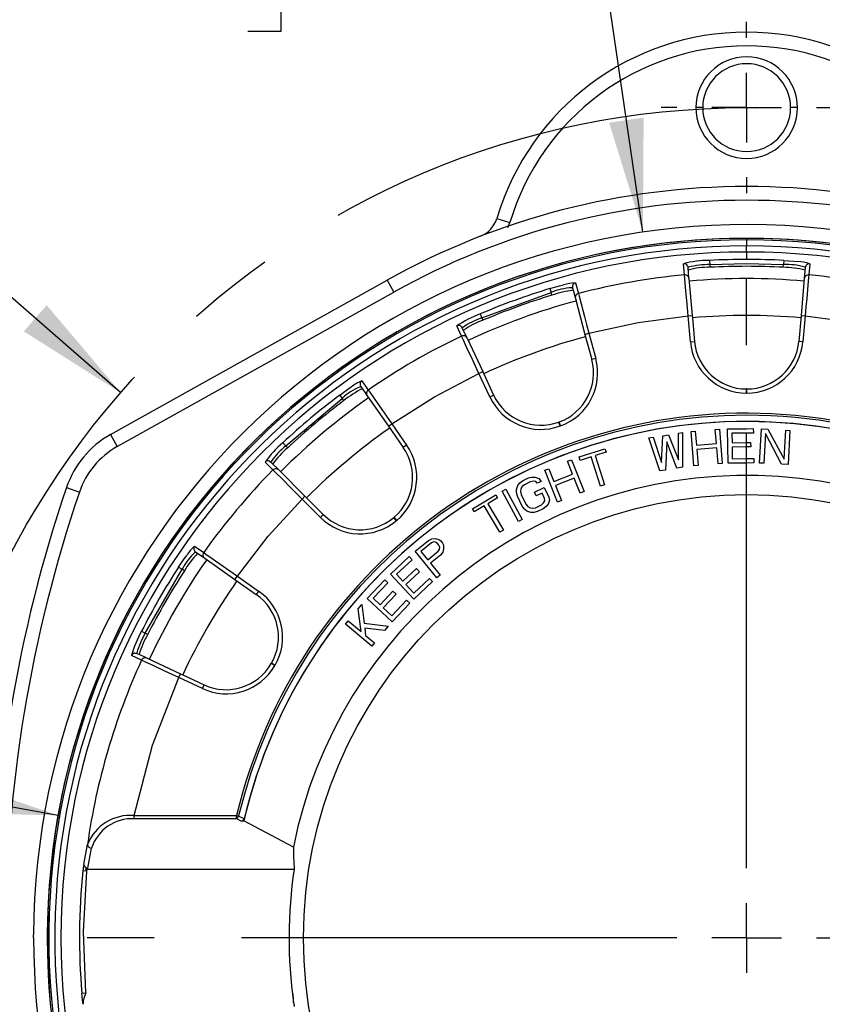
# Model space of a CAD drawing. Header units: millimetres. Extents: x 0 to 699, y 0 to 540.
# Tile 9 of 26: x 122 to 180, y 408 to 480. Entities that reach past the tile are written whole.
import ezdxf

# ---------------------------------------------------------------- set-up
doc = ezdxf.new("R2010")
doc.units = ezdxf.units.MM
doc.header["$LTSCALE"] = 2.5
doc.linetypes.add('CENTERX2', pattern=[20.32, 12.7, -2.54, 2.54, -2.54])
doc.layers.add('CENTER', color=40, linetype='CENTERX2')
doc.layers.add('DIMENSIONS', color=140, linetype='Continuous', lineweight=25)
doc.styles.add('SLDTEXTSTYLE2', font='TXT', dxfattribs={"width": 0.75})
doc.dimstyles.new('SLDDIMSTYLE5', dxfattribs={"dimtxt": 7.9375, "dimasz": 8.255, "dimexe": 0, "dimexo": 0.0625, "dimgap": 1.984375, "dimtad": 0, "dimtih": 1, "dimtoh": 1, "dimdec": 1, "dimrnd": 1e-09, "dimzin": 4, "dimdsep": 46, "dimtxsty": 'SLDTEXTSTYLE2', "dimsah": 1, "dimcen": 0, "dimadec": 0, "dimazin": 1, "dimtfac": 1, "dimtdec": 1, "dimtofl": 0, "dimtmove": 0, "dimatfit": 3, "dimfxl": 0, "dimfrac": 2, "dimtolj": 1, "dimtzin": 12, "dimarcsym": 0})
doc.dimstyles.new('SLDDIMSTYLE6', dxfattribs={"dimtxt": 7.9375, "dimasz": 8.255, "dimexe": 0, "dimexo": 0.0625, "dimgap": 1.984375, "dimtad": 0, "dimtih": 1, "dimtoh": 1, "dimdec": 1, "dimrnd": 1e-09, "dimzin": 12, "dimdsep": 46, "dimtxsty": 'SLDTEXTSTYLE2', "dimsah": 1, "dimcen": 0, "dimadec": 0, "dimazin": 3, "dimtfac": 1, "dimtdec": 1, "dimtofl": 0, "dimtmove": 0, "dimatfit": 3, "dimfxl": 0, "dimfrac": 2, "dimtolj": 1, "dimtzin": 12, "dimarcsym": 0})

# ---------------------------------------------------------------- blocks, each defined once
blk = doc.blocks.new('_D_5')
at = {"layer": 'DIMENSIONS'}
for p, q in [((68.506, 475.7), (66.088, 475.7)), ((66.088, 475.7), (66.088, 463.099)), ((89.033, 475.7), (91.452, 475.7)), ((91.452, 475.7), (91.452, 463.099)), ((115.811, 464.262), (101.92, 464.262)), ((128.89, 452.873), (115.811, 464.262)), ((66.088, 463.099), (68.506, 463.099)), ((91.452, 463.099), (89.033, 463.099))]:
    blk.add_line(p, q, dxfattribs=at)
blk.add_solid([(128.89, 452.873), (123.499, 459.252), (121.831, 457.336)], dxfattribs=at)
at = {"layer": 'DIMENSIONS', "char_height": 7.9375, "attachment_point": 1, "style": 'SLDTEXTSTYLE2'}
for s, insert in [('%%c', (59.588, 487.544)), ('121.0', (71.559, 487.544)), ('4.76', (68.506, 473.331)), ('B.C.', (68.501, 459.118))]:
    blk.add_mtext(s, dxfattribs=dict(at, insert=insert))
blk = doc.blocks.new('_D_6')
at = {"layer": 'DIMENSIONS'}
for p, q in [((117.629, 491.78), (115.211, 491.78)), ((115.211, 491.78), (115.211, 479.18)), ((138.157, 491.78), (140.575, 491.78)), ((140.575, 491.78), (140.575, 479.18)), ((162.95, 491.78), (147.075, 491.78)), ((166.953, 464.563), (162.95, 491.78)), ((115.211, 479.18), (117.629, 479.18)), ((140.575, 479.18), (138.157, 479.18))]:
    blk.add_line(p, q, dxfattribs=at)
blk.add_solid([(166.953, 464.563), (167.008, 472.915), (164.495, 472.545)], dxfattribs=at)
at = {"layer": 'DIMENSIONS', "char_height": 7.9375, "attachment_point": 1, "style": 'SLDTEXTSTYLE2'}
for s, insert in [('%%c', (108.712, 503.625)), ('103.9', (120.682, 503.625)), ('4.09', (117.629, 489.412))]:
    blk.add_mtext(s, dxfattribs=dict(at, insert=insert))
blk = doc.blocks.new('_D_7')
at = {"layer": 'DIMENSIONS'}
for p, q in [((70.912, 424.778), (68.493, 424.778)), ((68.493, 424.778), (68.493, 412.177)), ((91.439, 424.778), (93.857, 424.778)), ((93.857, 424.778), (93.857, 412.177)), ((109.112, 424.778), (100.357, 424.778)), ((124.332, 422.07), (109.112, 424.778)), ((68.493, 412.177), (70.912, 412.177)), ((93.857, 412.177), (91.439, 412.177))]:
    blk.add_line(p, q, dxfattribs=at)
blk.add_solid([(124.332, 422.07), (116.427, 424.766), (115.982, 422.266)], dxfattribs=at)
at = {"layer": 'DIMENSIONS', "char_height": 7.9375, "attachment_point": 1, "style": 'SLDTEXTSTYLE2'}
for s, insert in [('%%c', (61.994, 436.622)), ('101.9', (73.964, 436.622)), ('4.01', (70.912, 422.409))]:
    blk.add_mtext(s, dxfattribs=dict(at, insert=insert))
blk = doc.blocks.new('SW_CENTERMARKSYMBOL_3')
at = {"layer": 'CENTER', "color": 0}
for p, q in [((0, 5.08), (0, 48.068)), ((0, 0), (0, 2.54)), ((-5.08, 0), (-48.068, 0)), ((0, 0), (-2.54, 0)), ((0, 0), (0, -2.54)), ((0, 0), (2.54, 0)), ((5.08, 0), (48.068, 0))]:
    blk.add_line(p, q, dxfattribs=at)
blk = doc.blocks.new('SW_CENTERMARKSYMBOL_4')
at = {"layer": 'CENTER', "color": 0}
for p, q in [((0, 5.08), (0, 6.24)), ((0, 0), (0, 2.54)), ((-5.08, 0), (-6.24, 0)), ((0, 0), (-2.54, 0)), ((0, 0), (0, -2.54)), ((0, 0), (2.54, 0)), ((5.08, 0), (6.24, 0)), ((0, -5.08), (0, -6.24))]:
    blk.add_line(p, q, dxfattribs=at)

msp = doc.modelspace()

# ---------------------------------------------------------------- linework, layer by layer
for p, q in [((171.317, 473.644), (170.817, 473.644)), ((178.217, 473.644), (177.717, 473.644)), ((156.306, 465.563), (157.265, 465.278)), ((157.112, 464.917), (157.265, 465.278)), ((174.517, 464.117), (174.517, 464.116)), ((174.517, 464.116), (174.517, 464.009)), ((174.517, 464.009), (174.517, 463.565)), ((174.517, 463.121), (174.517, 463.565)), ((174.517, 463.121), (174.517, 462.582)), ((169.987, 461.456), (169.916, 462.267)), ((170.21, 462.108), (170.243, 461.995)), ((171.814, 462.508), (171.83, 462.209)), ((171.83, 462.209), (174.517, 462.282)), ((171.83, 462.209), (171.848, 462.006)), ((174.517, 462.282), (177.203, 462.209)), ((177.186, 462.006), (177.203, 462.209)), ((177.22, 462.508), (177.203, 462.209)), ((179.118, 462.267), (179.047, 461.456)), ((170.243, 461.995), (170.281, 462.017)), ((170.314, 461.184), (170.243, 461.995)), ((178.791, 461.995), (178.72, 461.184)), ((178.753, 462.018), (178.791, 461.995)), ((128.152, 449.813), (148.307, 461.07)), ((148.307, 461.07), (148.794, 460.197)), ((162.039, 460.878), (162.25, 460.092)), ((170.314, 461.184), (170.549, 458.498)), ((178.72, 461.184), (178.485, 458.498)), ((128.64, 448.94), (148.794, 460.197)), ((155.211, 458.331), (160.26, 460.169)), ((160.173, 460.455), (160.26, 460.169)), ((160.313, 459.972), (160.26, 460.169)), ((161.781, 460.519), (161.825, 460.511)), ((161.825, 460.511), (162.036, 459.724)), ((162.036, 459.724), (162.734, 457.12)), ((155.093, 458.607), (155.211, 458.331)), ((170.25, 458.472), (170.549, 458.498)), ((170.549, 458.498), (170.564, 458.325)), ((178.485, 458.498), (178.32, 456.612)), ((178.485, 458.498), (178.784, 458.472)), ((155.211, 458.331), (155.297, 458.146)), ((170.415, 456.586), (170.25, 458.472)), ((170.564, 458.325), (170.714, 456.612)), ((178.784, 458.472), (178.619, 456.586)), ((153.736, 456.993), (153.392, 457.731)), ((153.723, 457.682), (153.792, 457.587)), ((153.792, 457.587), (153.821, 457.621)), ((154.137, 456.849), (153.792, 457.587)), ((162.734, 457.12), (163.023, 457.197)), ((162.734, 457.12), (163.223, 455.292)), ((163.023, 457.197), (163.513, 455.369)), ((154.137, 456.849), (155.276, 454.405)), ((170.415, 456.586), (170.714, 456.612)), ((178.619, 456.586), (178.32, 456.612)), ((163.513, 455.369), (163.223, 455.292)), ((155.004, 454.279), (155.276, 454.405)), ((155.804, 452.563), (155.004, 454.279)), ((155.276, 454.405), (155.349, 454.248)), ((155.349, 454.248), (156.076, 452.69)), ((146.465, 453.732), (146.932, 453.065)), ((146.346, 453.306), (146.39, 453.313)), ((146.39, 453.313), (146.857, 452.646)), ((174.501, 452.844), (174.501, 453.144)), ((174.533, 453.144), (174.501, 453.144)), ((174.533, 452.844), (174.501, 452.844)), ((174.533, 452.844), (174.533, 453.144)), ((140.92, 449.003), (145.036, 452.457)), ((144.857, 452.696), (145.036, 452.457)), ((145.153, 452.29), (145.036, 452.457)), ((146.857, 452.646), (148.403, 450.437)), ((155.804, 452.563), (156.076, 452.69)), ((148.403, 450.437), (148.649, 450.61)), ((148.649, 450.61), (149.735, 449.059)), ((160.851, 450.737), (160.821, 450.726)), ((160.924, 450.444), (160.821, 450.726)), ((160.954, 450.455), (160.851, 450.737)), ((148.403, 450.437), (149.489, 448.887)), ((160.954, 450.455), (160.924, 450.444)), ((169.54, 447.98), (169.544, 449.921)), ((169.544, 449.921), (169.852, 449.97)), ((169.852, 449.97), (169.838, 447.436)), ((170.462, 450.036), (170.773, 450.061)), ((170.665, 447.544), (170.462, 450.036)), ((170.773, 450.061), (170.856, 449.054)), ((172.227, 450.18), (172.538, 450.205)), ((172.309, 449.173), (172.227, 450.18)), ((172.538, 450.205), (172.742, 447.714)), ((173.128, 450.229), (174.517, 450.246)), ((173.159, 447.73), (173.128, 450.229)), ((174.517, 449.927), (173.445, 449.914)), ((173.445, 449.914), (173.453, 449.223)), ((174.517, 450.246), (175.003, 450.252)), ((175.007, 449.933), (174.517, 449.927)), ((175.003, 450.252), (175.007, 449.933)), ((175.451, 447.747), (175.594, 450.243)), ((175.594, 450.243), (176.062, 450.216)), ((175.887, 449.906), (175.763, 447.729)), ((177.063, 447.654), (175.887, 449.906)), ((176.062, 450.216), (177.24, 448.017)), ((177.24, 448.017), (177.362, 450.141)), ((177.362, 450.141), (177.674, 450.124)), ((177.674, 450.124), (177.531, 447.628)), ((128.152, 449.813), (128.64, 448.94)), ((140.715, 449.221), (140.92, 449.003)), ((167.384, 449.573), (167.692, 449.622)), ((168.193, 447.171), (167.384, 449.573)), ((167.692, 449.622), (168.305, 447.782)), ((168.305, 447.782), (168.412, 449.738)), ((168.412, 449.738), (168.824, 449.805)), ((168.694, 449.299), (168.604, 447.237)), ((169.427, 447.37), (168.694, 449.299)), ((168.824, 449.805), (169.54, 447.98)), ((170.856, 449.054), (172.309, 449.173)), ((173.453, 449.223), (174.517, 449.236)), ((174.517, 449.236), (174.807, 449.239)), ((174.807, 449.239), (174.811, 448.92)), ((140.92, 449.003), (141.064, 448.859)), ((149.735, 449.059), (149.489, 448.887)), ((162.302, 448.189), (164.188, 448.79)), ((164.269, 448.537), (163.475, 448.284)), ((164.188, 448.79), (164.269, 448.537)), ((172.335, 448.855), (170.882, 448.736)), ((170.882, 448.736), (170.977, 447.57)), ((172.43, 447.688), (172.335, 448.855)), ((174.517, 448.916), (173.457, 448.903)), ((173.457, 448.903), (173.467, 448.052)), ((174.811, 448.92), (174.517, 448.916)), ((139.992, 447.241), (139.416, 447.817)), ((139.744, 447.884), (139.842, 447.819)), ((139.842, 447.819), (139.856, 447.86)), ((140.418, 447.243), (139.842, 447.819)), ((161.452, 447.875), (161.742, 447.99)), ((161.826, 446.936), (161.452, 447.875)), ((161.742, 447.99), (162.668, 445.668)), ((162.383, 447.936), (162.302, 448.189)), ((163.177, 448.189), (162.383, 447.936)), ((163.856, 446.06), (163.177, 448.189)), ((163.475, 448.284), (164.154, 446.155)), ((174.517, 447.746), (173.159, 447.73)), ((173.467, 448.052), (174.517, 448.065)), ((174.517, 448.065), (175.03, 448.071)), ((175.034, 447.752), (174.517, 447.746)), ((175.03, 448.071), (175.034, 447.752)), ((175.763, 447.729), (175.451, 447.747)), ((140.418, 447.243), (142.324, 445.336)), ((159.807, 447.219), (160.097, 447.334)), ((160.733, 444.897), (159.807, 447.219)), ((160.097, 447.334), (160.472, 446.396)), ((168.604, 447.237), (168.193, 447.171)), ((169.838, 447.436), (169.427, 447.37)), ((170.977, 447.57), (170.665, 447.544)), ((172.742, 447.714), (172.43, 447.688)), ((177.531, 447.628), (177.063, 447.654)), ((157.831, 446.107), (157.973, 446.294)), ((157.973, 446.294), (158.184, 446.455)), ((158.184, 446.455), (158.606, 446.66)), ((158.745, 446.372), (158.323, 446.168)), ((158.606, 446.66), (158.863, 446.725)), ((158.955, 446.415), (158.745, 446.372)), ((158.863, 446.725), (159.097, 446.72)), ((159.142, 446.388), (158.955, 446.415)), ((159.097, 446.72), (159.377, 446.62)), ((159.259, 446.267), (159.142, 446.388)), ((159.54, 446.403), (159.259, 446.267)), ((159.377, 446.62), (159.54, 446.403)), ((160.472, 446.396), (161.826, 446.936)), ((161.945, 446.639), (160.59, 446.099)), ((162.378, 445.552), (161.945, 446.639)), ((124.938, 445.953), (125.885, 445.632)), ((156.695, 445.683), (156.97, 445.832)), ((157.887, 443.485), (156.695, 445.683)), ((156.97, 445.832), (158.161, 443.634)), ((157.736, 445.588), (157.737, 445.825)), ((157.805, 445.326), (157.736, 445.588)), ((157.737, 445.825), (157.831, 446.107)), ((158.064, 445.866), (158.04, 445.676)), ((158.04, 445.676), (158.086, 445.462)), ((158.159, 446.029), (158.064, 445.866)), ((158.323, 446.168), (158.159, 446.029)), ((159.046, 445.632), (159.749, 445.972)), ((159.185, 445.344), (159.046, 445.632)), ((159.749, 445.972), (160.097, 445.254)), ((160.59, 446.099), (161.023, 445.012)), ((162.668, 445.668), (162.378, 445.552)), ((164.154, 446.155), (163.856, 446.06)), ((142.112, 445.124), (142.324, 445.336)), ((143.45, 443.786), (142.112, 445.124)), ((142.324, 445.336), (142.447, 445.214)), ((142.447, 445.214), (143.662, 443.998)), ((154.53, 444.415), (156.226, 445.436)), ((156.363, 445.209), (155.649, 444.779)), ((156.226, 445.436), (156.363, 445.209)), ((158.152, 444.608), (157.805, 445.326)), ((158.086, 445.462), (158.434, 444.744)), ((159.607, 445.549), (159.185, 445.344)), ((159.792, 445.166), (159.607, 445.549)), ((159.72, 444.835), (159.815, 444.999)), ((159.815, 444.999), (159.792, 445.166)), ((160.142, 445.04), (160.048, 444.757)), ((160.097, 445.254), (160.142, 445.04)), ((161.023, 445.012), (160.733, 444.897)), ((154.668, 444.188), (154.53, 444.415)), ((155.381, 444.617), (154.668, 444.188)), ((156.534, 442.704), (155.381, 444.617)), ((155.649, 444.779), (156.802, 442.865)), ((158.315, 444.391), (158.152, 444.608)), ((158.502, 444.245), (158.315, 444.391)), ((158.434, 444.744), (158.573, 444.575)), ((158.782, 444.145), (158.502, 444.245)), ((158.573, 444.575), (158.737, 444.477)), ((158.737, 444.477), (158.924, 444.45)), ((159.016, 444.14), (158.782, 444.145)), ((158.924, 444.45), (159.134, 444.492)), ((159.273, 444.205), (159.016, 444.14)), ((159.134, 444.492), (159.556, 444.697)), ((159.695, 444.409), (159.273, 444.205)), ((159.556, 444.697), (159.72, 444.835)), ((159.906, 444.571), (159.695, 444.409)), ((160.048, 444.757), (159.906, 444.571)), ((143.45, 443.786), (143.662, 443.998)), ((148.818, 443.796), (148.793, 443.775)), ((148.986, 443.545), (148.793, 443.775)), ((149.01, 443.566), (148.818, 443.796)), ((149.01, 443.566), (148.986, 443.545)), ((158.161, 443.634), (157.887, 443.485)), ((156.802, 442.865), (156.534, 442.704)), ((150.361, 441.319), (151.331, 442.108)), ((151.331, 442.108), (151.567, 442.231)), ((151.694, 441.991), (151.539, 441.934)), ((151.567, 442.231), (151.829, 442.238)), ((151.842, 441.975), (151.694, 441.991)), ((151.829, 442.238), (152.085, 442.172)), ((151.983, 441.884), (151.842, 441.975)), ((152.085, 442.172), (152.226, 442.081)), ((152.226, 442.081), (152.36, 441.916)), ((134.275, 441.69), (134.942, 441.223)), ((134.309, 441.249), (134.347, 441.271)), ((134.347, 441.271), (135.014, 440.804)), ((151.939, 439.379), (150.361, 441.319)), ((151.539, 441.934), (150.772, 441.31)), ((150.772, 441.31), (151.275, 440.691)), ((151.275, 440.691), (152.043, 441.315)), ((152.084, 441.76), (151.983, 441.884)), ((152.043, 441.315), (152.13, 441.455)), ((152.144, 441.603), (152.084, 441.76)), ((152.13, 441.455), (152.144, 441.603)), ((152.36, 441.916), (152.42, 441.759)), ((152.433, 441.495), (152.372, 441.24)), ((152.42, 441.759), (152.433, 441.495)), ((135.014, 440.804), (137.223, 439.257)), ((148.549, 439.657), (149.921, 440.934)), ((150.138, 440.701), (148.995, 439.636)), ((149.921, 440.934), (150.138, 440.701)), ((152.204, 441.035), (151.476, 440.443)), ((152.372, 441.24), (152.204, 441.035)), ((130.682, 435.35), (133.368, 440.003)), ((133.118, 440.167), (133.368, 440.003)), ((133.535, 439.886), (133.368, 440.003)), ((149.466, 439.13), (150.457, 440.053)), ((150.457, 440.053), (150.675, 439.819)), ((151.476, 440.443), (152.181, 439.576)), ((137.223, 439.257), (137.395, 439.503)), ((137.223, 439.257), (138.773, 438.171)), ((137.395, 439.503), (138.945, 438.417)), ((146.851, 437.88), (148.136, 439.245)), ((148.136, 439.245), (148.368, 439.027)), ((150.252, 437.827), (148.549, 439.657)), ((148.995, 439.636), (149.466, 439.13)), ((150.675, 439.819), (149.684, 438.896)), ((151.625, 439.105), (150.252, 437.827)), ((150.264, 438.273), (151.407, 439.338)), ((151.407, 439.338), (151.625, 439.105)), ((152.181, 439.576), (151.939, 439.379)), ((138.945, 438.417), (138.773, 438.171)), ((148.368, 439.027), (147.297, 437.889)), ((147.801, 437.415), (148.729, 438.401)), ((148.729, 438.401), (148.961, 438.183)), ((149.684, 438.896), (150.264, 438.273)), ((148.672, 436.167), (146.851, 437.88)), ((147.297, 437.889), (147.801, 437.415)), ((148.961, 438.183), (148.034, 437.196)), ((148.653, 436.613), (149.724, 437.751)), ((149.724, 437.751), (149.957, 437.533)), ((146.201, 437.12), (146.466, 437.442)), ((146.418, 435.458), (146.201, 437.12)), ((146.466, 437.442), (146.65, 436.076)), ((148.034, 437.196), (148.653, 436.613)), ((149.957, 437.533), (148.672, 436.167)), ((145.274, 435.994), (145.473, 436.236)), ((145.473, 436.236), (146.418, 435.458)), ((147.205, 434.406), (145.274, 435.994)), ((146.65, 436.076), (148.396, 435.854)), ((146.69, 435.706), (146.746, 435.188)), ((148.131, 435.532), (146.69, 435.706)), ((148.396, 435.854), (148.131, 435.532)), ((130.415, 435.485), (130.682, 435.35)), ((130.682, 435.35), (130.866, 435.263)), ((146.746, 435.188), (147.403, 434.647)), ((147.403, 434.647), (147.205, 434.406)), ((130.412, 433.377), (129.674, 433.721)), ((129.959, 433.896), (130.073, 433.868)), ((130.073, 433.868), (130.073, 433.912)), ((130.811, 433.524), (130.073, 433.868)), ((130.811, 433.524), (133.255, 432.384)), ((139.884, 433.157), (139.868, 433.13)), ((140.128, 432.98), (139.868, 433.13)), ((140.144, 433.007), (139.884, 433.157)), ((140.144, 433.007), (140.128, 432.98)), ((133.128, 432.112), (133.255, 432.384)), ((134.844, 431.313), (133.128, 432.112)), ((133.255, 432.384), (133.412, 432.311)), ((133.412, 432.311), (134.97, 431.584)), ((134.844, 431.313), (134.97, 431.584)), ((129.87, 421.83), (129.87, 422.059)), ((129.87, 422.059), (137.341, 422.059)), ((137.341, 421.83), (137.341, 422.059)), ((137.897, 421.807), (137.487, 422.024)), ((129.87, 421.83), (137.341, 421.83)), ((137.341, 421.83), (137.646, 421.668)), ((137.645, 421.668), (137.868, 421.668)), ((141.477, 419.764), (137.868, 421.668)), ((126.198, 418.496), (126.473, 419.954)), ((126.495, 418.233), (126.77, 419.683)), ((126.435, 418.004), (126.137, 418.034)), ((126.33, 418.144), (141.537, 418.144)), ((122.544, 413.144), (122.545, 413.353)), ((126.058, 409.119), (126.356, 409.144)), ((141.496, 408.426), (141.496, 408.422))]:
    msp.add_line(p, q)
at = {"flags": 128}
for points in [[(177.22, 462.508), (177.95, 462.455), (178.249, 462.422)], [(170.25, 458.472), (170.153, 459.579), (170.069, 460.529), (170.011, 461.186), (169.987, 461.456)], [(179.047, 461.456), (179.029, 461.255), (178.98, 460.694), (178.896, 459.742), (178.842, 459.137), (178.784, 458.472)], [(160.173, 460.455), (160.878, 460.655), (161.17, 460.726)], [(162.25, 460.092), (162.302, 459.897), (162.448, 459.352), (162.694, 458.429), (162.851, 457.842), (163.023, 457.197)], [(163.023, 457.197), (166.611, 457.981), (170.25, 458.472)], [(178.784, 458.472), (182.423, 457.981), (186.011, 457.197)], [(155.004, 454.279), (154.534, 455.286), (154.131, 456.15), (153.852, 456.747), (153.736, 456.993)], [(148.649, 450.61), (151.753, 452.573), (155.004, 454.279)], [(144.857, 452.696), (145.45, 453.125), (145.701, 453.292)], [(146.932, 453.065), (147.048, 452.899), (147.371, 452.438), (147.919, 451.655), (148.267, 451.157), (148.649, 450.61)], [(142.112, 445.124), (141.326, 445.91), (140.651, 446.584), (140.185, 447.05), (139.992, 447.241)], [(137.395, 439.503), (139.64, 442.409), (142.112, 445.124)], [(133.118, 440.167), (133.529, 440.773), (133.707, 441.015)], [(134.942, 441.223), (135.107, 441.107), (135.569, 440.784), (136.351, 440.235), (136.848, 439.886), (137.395, 439.503)], [(133.128, 432.112), (132.121, 432.582), (131.256, 432.984), (130.658, 433.263), (130.412, 433.377)], [(129.87, 422.059), (131.206, 427.181), (133.128, 432.112)], [(137.341, 422.059), (137.416, 422.041), (137.487, 422.024)], [(126.356, 409.144), (126.192, 413.575), (126.435, 418.004)], [(126.33, 418.144), (126.493, 418.232), (126.495, 418.233)], [(126.147, 408.302), (126.107, 408.619), (126.058, 409.119)], [(141.496, 408.426), (141.485, 408.694), (141.467, 408.927), (141.466, 408.937), (141.465, 408.947), (141.464, 408.96), (141.462, 408.976), (141.461, 408.994), (141.457, 409.032), (141.455, 409.051), (141.455, 409.056), (141.455, 409.057), (141.455, 409.058), (141.454, 409.059), (141.454, 409.059), (141.454, 409.059), (141.454, 409.059), (141.454, 409.059), (141.454, 409.059), (141.454, 409.059), (141.454, 409.059), (141.454, 409.059), (141.454, 409.059), (141.454, 409.059), (141.454, 409.059), (141.454, 409.059), (141.455, 409.059)], [(141.496, 408.422), (141.486, 408.687), (141.455, 409.059)]]:
    msp.add_lwpolyline(points, dxfattribs=at)
msp.add_circle((174.517, 413.144), 32.299)
for centre, radius, start, end in [((174.517, 460.144), 19, 16.57254, 163.42746), ((174.517, 460.144), 18, 16.57254, 163.42746), ((174.517, 473.644), 3.7, 0, 180), ((174.517, 473.644), 3.2, 0, 180), ((174.517, 473.644), 3.7, 180, 0), ((174.517, 473.644), 3.2, 180, 0), ((174.517, 414.144), 53.75, 60.81512, 119.18488), ((174.517, 414.144), 52.75, 60.81512, 119.18488), ((174.517, 413.144), 51.973, 0, 179.7693), ((154.389, 466.133), 2, 291.16371, 343.42746), ((174.517, 413.144), 50.976, 276.75948, 180), ((174.517, 413.144), 50.973, 90, 263.24009), ((174.517, 413.144), 50.972, 90, 263.24), ((174.517, 413.144), 50.865, 90, 263.22567), ((174.491, 413.166), 50.399, 89.97071, 263.19225), ((174.517, 413.144), 50.973, 276.75991, 90), ((174.517, 413.144), 50.972, 276.76, 90), ((174.517, 413.144), 50.865, 276.77433, 90), ((174.547, 413.166), 50.399, 276.80332, 90.03372), ((174.517, 413.144), 49.978, 90, 270), ((174.517, 413.144), 49.978, 270, 90), ((171.814, 454.9), 7.608, 90.00294, 104.44779), ((169.944, 461.969), 0.3, 27.6408, 95.37125), ((171.824, 455.898), 6.31, 89.94014, 104.15201), ((174.517, 413.144), 49.438, 90, 93.13407), ((174.517, 413.144), 48.935, 86.87369, 93.12631), ((174.517, 413.144), 49.438, 86.86593, 90), ((177.433, 457.695), 4.519, 73.01724, 92.90632), ((178.124, 459.198), 3.226, 72.06435, 87.77699), ((179.09, 461.969), 0.3, 84.61004, 174.96101), ((174.517, 413.144), 48.524, 95.35642, 104.64357), ((170.015, 461.158), 0.3, 5.03459, 95.39353), ((171.744, 456.332), 5.675, 88.94395, 105.16337), ((177.092, 454.726), 7.281, 76.6341, 89.25858), ((179.019, 461.158), 0.3, 84.60512, 174.961), ((174.517, 413.144), 48.524, 75.35642, 84.64357), ((162.155, 457.654), 3.226, 92.06435, 107.77699), ((162.115, 460.588), 0.3, 104.61004, 194.96101), ((174.517, 413.144), 48.04, 85, 95), ((174.517, 413.144), 49.438, 106.86593, 113.13407), ((174.517, 413.144), 48.935, 106.87369, 113.12631), ((162.019, 456.006), 4.519, 93.01724, 112.90632), ((162.714, 453.098), 7.281, 96.6341, 109.25858), ((162.325, 459.802), 0.3, 104.60512, 194.961), ((174.517, 413.144), 48.04, 105, 115), ((157.696, 451.457), 7.608, 110.00294, 124.44779), ((174.517, 413.144), 45.354, 85, 95), ((153.521, 457.46), 0.3, 47.6408, 115.37125), ((157.363, 452.399), 6.31, 109.94014, 124.15201), ((157.359, 452.349), 6.153, 109.57816, 124.52916), ((174.517, 413.144), 48.524, 115.35642, 124.64357), ((153.865, 456.722), 0.3, 25.03459, 115.39353), ((174.517, 413.144), 45.354, 105, 115), ((174.499, 456.944), 4.1, 185, 270.02288), ((174.499, 456.944), 3.8, 185, 270.02288), ((174.534, 456.944), 3.8, 269.97712, 355), ((174.534, 456.944), 4.1, 269.97712, 355), ((159.553, 454.308), 3.8, 289.97712, 15), ((159.553, 454.308), 4.1, 289.97712, 15), ((147.677, 450.742), 3.226, 112.06435, 127.77699), ((146.635, 453.485), 0.3, 124.61004, 214.96101), ((148.113, 449.146), 4.519, 113.01724, 132.90632), ((149.761, 446.652), 7.281, 116.6341, 129.25858), ((147.103, 452.818), 0.3, 124.60512, 214.961), ((174.517, 413.144), 48.04, 125, 135), ((174.517, 413.144), 49.438, 126.86593, 133.13407), ((174.517, 413.144), 48.935, 126.87369, 133.12631), ((159.52, 454.296), 4.1, 205, 290.02288), ((159.52, 454.296), 3.8, 205, 290.02288), ((174.517, 413.144), 38.23, 7.96876, 166.51368), ((174.517, 413.144), 38.08, 90, 166.51362), ((174.517, 413.144), 37.627, 7.63618, 166.90637), ((174.517, 413.144), 37.63, 8.06423, 166.68991), ((174.517, 413.144), 38.08, 7.96875, 90), ((174.517, 413.144), 45.354, 125, 135), ((131.566, 443.702), 7, 119.18488, 161.23635), ((145.606, 443.393), 7.608, 130.00294, 144.44779), ((131.566, 443.702), 6, 119.18488, 161.23635), ((144.972, 444.165), 6.31, 129.94014, 144.15201), ((145.345, 443.781), 6.641, 130.13074, 143.97658), ((146.376, 446.708), 3.8, 309.97712, 35), ((146.376, 446.708), 4.1, 309.97712, 35), ((139.63, 447.607), 0.3, 67.6408, 135.37125), ((174.517, 413.144), 48.524, 135.35642, 144.64357), ((140.206, 447.031), 0.3, 45.03459, 135.39353), ((174.517, 413.144), 33.697, 8.5331, 168.66904), ((221.517, 413.144), 102, 161.23635, 180), ((221.512, 413.144), 100.996, 161.23553, 198.76447), ((146.349, 446.685), 4.1, 225, 310.02288), ((146.349, 446.685), 3.8, 225, 310.02288), ((136.436, 439.295), 3.226, 132.06435, 147.77699), ((134.519, 441.516), 0.3, 144.61004, 234.96101), ((174.517, 413.144), 48.04, 145, 155), ((137.392, 437.945), 4.519, 133.01724, 152.90632), ((139.793, 436.164), 7.281, 136.6341, 149.25858), ((135.186, 441.049), 0.3, 144.60512, 234.961), ((174.517, 413.144), 49.438, 146.86593, 153.13407), ((174.517, 413.144), 48.935, 146.87369, 153.12631), ((174.517, 413.144), 45.354, 145, 155), ((136.594, 435.059), 4.1, 329.97712, 55), ((136.594, 435.059), 3.8, 329.97712, 55), ((137.004, 431.681), 7.608, 150.00294, 164.44779), ((136.143, 432.189), 6.31, 149.94014, 164.15201), ((136.087, 432.184), 6.061, 149.46392, 164.6434), ((174.517, 413.144), 48.524, 155.35642, 171.9313), ((129.947, 433.596), 0.3, 87.6408, 155.37125), ((130.685, 433.252), 0.3, 65.03459, 155.39353), ((136.576, 435.028), 4.1, 245, 330.02288), ((136.576, 435.028), 3.8, 245, 330.02288), ((129.603, 418.697), 3.373, 85.45569, 158.11232), ((137.002, 422.235), 0.528, 309.86464, 336.50028), ((129.736, 418.71), 3.122, 87.54632, 161.85818), ((137.679, 421.906), 0.24, 262.0932, 335.71969), ((126.648, 419.938), 0.176, 174.49767, 180.00925), ((126.768, 419.981), 0.299, 188.42403, 270.35742), ((133.137, 417.357), 7.033, 170.67311, 174.47366), ((126.373, 418.485), 0.176, 176.22613, 180.00331), ((126.489, 418.528), 0.295, 188.47075, 271.29937), ((174.517, 413.144), 48.626, 174.22811, 184.74782), ((128.04, 419.32), 2.076, 214.5293, 219.36166), ((174.517, 413.144), 33.357, 171.37912, 188.13), ((221.517, 413.144), 102, 180, 198.76365), ((174.418, 413.095), 51.874, 179.94681, 263.46805), ((174.517, 413.144), 50.976, 180, 263.24052), ((128.26, 408.224), 2.114, 154.22532, 177.88849), ((174.517, 413.144), 33.357, 188.13826, 188.6193)]:
    msp.add_arc(centre, radius, start, end)
msp.add_ellipse((174.517, 420.246), major_axis=(0, 33.798), ratio=0.977672, start_param=1.585047, end_param=1.633038)
at = {"layer": 'CENTER'}
msp.add_circle((174.517, 413.144), 60.5, dxfattribs=at)

# ---------------------------------------------------------------- block references
for name, p in [('SW_CENTERMARKSYMBOL_4', (174.517, 473.644)), ('SW_CENTERMARKSYMBOL_3', (174.517, 413.144))]:
    msp.add_blockref(name, p, dxfattribs=at)

# ---------------------------------------------------------------- dimensions: what is measured, and where the dimension line sits
at = {"layer": 'DIMENSIONS'}
for p1, p2, picture, middle in [((182.081, 361.724), (166.953, 464.563), '_D_6', (127.893, 491.78)), ((224.702, 404.217), (124.332, 422.07), '_D_7', (81.175, 424.778))]:
    dim = msp.add_diameter_dim_2p(p1=p1, p2=p2, dimstyle='SLDDIMSTYLE6', dxfattribs=at)
    dim.commit()
    dim.dimension.update_dxf_attribs({"geometry": picture, "text_midpoint": middle, "dimtype": 163})
dim = msp.add_diameter_dim_2p(p1=(220.144, 373.414), p2=(128.89, 452.873), text='<>\\PB.C.', dimstyle='SLDDIMSTYLE5', dxfattribs=at)
dim.commit()
dim.dimension.update_dxf_attribs({"geometry": '_D_5', "text_midpoint": (78.77, 469.399), "dimtype": 163})

doc.saveas('drawing.dxf')
